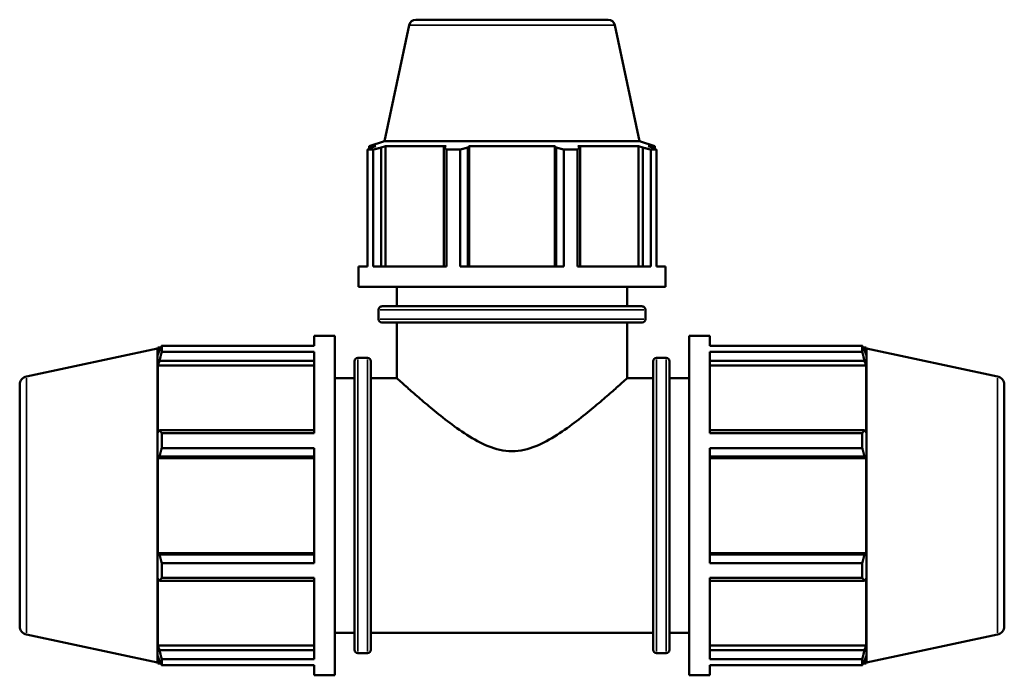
# Model space of a CAD drawing. Header units: inches. Extents: x 0.1 to 43.9, y -10.2 to 30.9.
# Tile 4 of 7: x 15.9 to 22, y 11.8 to 15.9. Entities that reach past the tile are written whole.
import ezdxf

# ---------------------------------------------------------------- set-up
doc = ezdxf.new("R2010")
doc.units = ezdxf.units.IN
doc.header["$MEASUREMENT"] = 0
doc.layers.add('Visible (ANSI)', color=7, linetype='Continuous', lineweight=50)
doc.layers.add('Visible Narrow (ANSI)', color=7, linetype='Continuous', lineweight=35)

msp = doc.modelspace()

# ---------------------------------------------------------------- linework, layer by layer
at = {"layer": 'Visible (ANSI)'}
for p, q in [((18.3138, 15.8229), (18.162, 15.1085)), ((18.3547, 15.856), (19.539, 15.856)), ((19.5799, 15.8229), (19.7317, 15.1085)), ((18.162, 15.1085), (18.068, 15.0779)), ((19.7317, 15.1085), (18.162, 15.1085)), ((19.7317, 15.1085), (19.8257, 15.0779)), ((18.0918, 15.0564), (18.0577, 15.0564)), ((18.0577, 14.3375), (18.0577, 15.0564)), ((18.1087, 15.0779), (18.068, 15.0779)), ((18.068, 15.0618), (18.068, 15.0779)), ((18.1087, 15.0779), (18.0816, 15.0687)), ((18.0918, 15.0564), (18.0918, 14.3375)), ((18.1422, 15.0687), (18.1673, 15.0779)), ((18.1422, 14.3375), (18.1422, 15.0687)), ((18.1673, 14.3375), (18.1673, 15.0779)), ((18.541, 15.0779), (18.1673, 15.0779)), ((18.541, 15.0779), (18.528, 15.0687)), ((18.528, 15.0687), (18.528, 14.3375)), ((18.6269, 15.0564), (18.5444, 15.0564)), ((18.5444, 14.3375), (18.5444, 15.0564)), ((18.6269, 15.0564), (18.6269, 14.3375)), ((18.6741, 15.0687), (18.6826, 15.0779)), ((18.6741, 14.3375), (18.6741, 15.0687)), ((18.6826, 14.3375), (18.6826, 15.0779)), ((19.2111, 15.0779), (18.6826, 15.0779)), ((19.2111, 14.3375), (19.2111, 15.0779)), ((19.2111, 15.0779), (19.2197, 15.0687)), ((19.2197, 15.0687), (19.2197, 14.3375)), ((19.3493, 15.0564), (19.2668, 15.0564)), ((19.2668, 14.3375), (19.2668, 15.0564)), ((19.3493, 15.0564), (19.3493, 14.3375)), ((19.3657, 15.0687), (19.3527, 15.0779)), ((19.7264, 15.0779), (19.3527, 15.0779)), ((19.3657, 14.3375), (19.3657, 15.0687)), ((19.7264, 14.3375), (19.7264, 15.0779)), ((19.7264, 15.0779), (19.7515, 15.0687)), ((19.7515, 15.0687), (19.7515, 14.3375)), ((19.8121, 15.0687), (19.785, 15.0779)), ((19.8257, 15.0779), (19.785, 15.0779)), ((19.836, 15.0564), (19.8019, 15.0564)), ((19.8019, 14.3375), (19.8019, 15.0564)), ((19.8257, 15.0618), (19.8257, 15.0779)), ((19.836, 15.0564), (19.836, 14.3375)), ((18.0019, 14.2115), (18.0019, 14.3375)), ((18.0577, 14.3375), (18.0019, 14.3375)), ((18.5444, 14.3375), (18.0918, 14.3375)), ((19.2668, 14.3375), (18.6269, 14.3375)), ((19.8019, 14.3375), (19.3493, 14.3375)), ((19.8919, 14.3375), (19.836, 14.3375)), ((19.8919, 14.2115), (19.8919, 14.3375)), ((19.8919, 14.2115), (18.0019, 14.2115)), ((18.2381, 14.0919), (18.2381, 14.2115)), ((19.6556, 14.0919), (19.6556, 14.2115)), ((18.1247, 14.0132), (18.1247, 14.0709)), ((18.1456, 14.0919), (19.7481, 14.0919)), ((19.769, 14.0132), (19.769, 14.0709)), ((19.7481, 13.9922), (18.1456, 13.9922)), ((18.2381, 13.6497), (18.2381, 13.9922)), ((19.6556, 13.6497), (19.6556, 13.9922)), ((17.7301, 13.8492), (17.7301, 13.911)), ((17.7301, 13.911), (17.8561, 13.911)), ((17.8561, 11.821), (17.8561, 13.911)), ((20.0377, 11.821), (20.0377, 13.911)), ((20.0377, 13.911), (20.1637, 13.911)), ((20.1637, 13.8492), (20.1637, 13.911)), ((15.9583, 13.6602), (16.7653, 13.8317)), ((16.7653, 13.8317), (16.7672, 13.8378)), ((16.7653, 11.9002), (16.7653, 13.8317)), ((16.7672, 13.8378), (16.7672, 13.7928)), ((16.7672, 13.8378), (16.7851, 13.8378)), ((16.7774, 13.8227), (16.7672, 13.7928)), ((16.791, 13.8492), (17.7301, 13.8492)), ((16.791, 13.8115), (16.791, 13.8492)), ((20.1637, 13.8492), (21.1027, 13.8492)), ((21.1027, 13.8115), (21.1027, 13.8492)), ((21.1086, 13.8378), (21.1265, 13.8378)), ((21.1265, 13.7928), (21.1163, 13.8227)), ((21.1265, 13.7928), (21.1265, 13.8378)), ((21.1285, 13.8317), (21.1265, 13.8378)), ((21.1285, 11.9002), (21.1285, 13.8317)), ((21.9354, 13.6602), (21.1285, 13.8317)), ((17.7301, 13.8115), (16.791, 13.8115)), ((17.7301, 13.311), (17.7301, 13.8115)), ((17.9982, 13.7751), (18.0573, 13.7751)), ((19.8364, 13.7751), (19.8955, 13.7751)), ((20.1637, 13.311), (20.1637, 13.8115)), ((21.1027, 13.8115), (20.1637, 13.8115)), ((16.7672, 13.728), (16.7774, 13.7558)), ((16.7672, 13.728), (16.7672, 13.3147)), ((17.7301, 13.728), (16.7672, 13.728)), ((16.7774, 13.7558), (17.7301, 13.7558)), ((17.9773, 11.9778), (17.9773, 13.7542)), ((18.0783, 13.7542), (18.0783, 11.9778)), ((19.8155, 11.9778), (19.8155, 13.7542)), ((19.9165, 13.7542), (19.9165, 11.9778)), ((20.1637, 13.7558), (21.1163, 13.7558)), ((20.1637, 13.728), (21.1265, 13.728)), ((21.1163, 13.7558), (21.1265, 13.728)), ((21.1265, 13.3147), (21.1265, 13.728)), ((17.8561, 13.6497), (17.9773, 13.6497)), ((18.0783, 13.6497), (18.2381, 13.6497)), ((19.6556, 13.6497), (19.8155, 13.6497)), ((19.9165, 13.6497), (20.0377, 13.6497)), ((15.9169, 13.609), (15.9169, 12.1229)), ((21.9769, 13.609), (21.9769, 12.1229)), ((16.7774, 13.3292), (16.7672, 13.3147)), ((17.7301, 13.3292), (16.7774, 13.3292)), ((16.791, 13.311), (17.7301, 13.311)), ((16.791, 13.2198), (16.791, 13.311)), ((21.1163, 13.3292), (20.1637, 13.3292)), ((20.1637, 13.311), (21.1027, 13.311)), ((21.1027, 13.2198), (21.1027, 13.311)), ((21.1265, 13.3147), (21.1163, 13.3292)), ((17.7301, 13.2198), (16.791, 13.2198)), ((17.7301, 12.5121), (17.7301, 13.2198)), ((20.1637, 12.5121), (20.1637, 13.2198)), ((21.1027, 13.2198), (20.1637, 13.2198)), ((16.7672, 13.1582), (16.7774, 13.1676)), ((17.7301, 13.1582), (16.7672, 13.1582)), ((16.7672, 13.1582), (16.7672, 12.5737)), ((16.7774, 13.1676), (17.7301, 13.1676)), ((20.1637, 13.1676), (21.1163, 13.1676)), ((20.1637, 13.1582), (21.1265, 13.1582)), ((21.1163, 13.1676), (21.1265, 13.1582)), ((21.1265, 12.5737), (21.1265, 13.1582)), ((17.7301, 12.5737), (16.7672, 12.5737)), ((16.7774, 12.5643), (16.7672, 12.5737)), ((17.7301, 12.5643), (16.7774, 12.5643)), ((20.1637, 12.5737), (21.1265, 12.5737)), ((21.1163, 12.5643), (20.1637, 12.5643)), ((21.1265, 12.5737), (21.1163, 12.5643)), ((16.791, 12.5121), (17.7301, 12.5121)), ((16.791, 12.4209), (16.791, 12.5121)), ((20.1637, 12.5121), (21.1027, 12.5121)), ((21.1027, 12.4209), (21.1027, 12.5121)), ((16.7672, 12.4172), (16.7672, 12.0039)), ((16.7672, 12.4172), (16.7774, 12.4027)), ((16.7774, 12.4027), (17.7301, 12.4027)), ((17.7301, 12.4209), (16.791, 12.4209)), ((17.7301, 11.9205), (17.7301, 12.4209)), ((20.1637, 11.9205), (20.1637, 12.4209)), ((21.1027, 12.4209), (20.1637, 12.4209)), ((20.1637, 12.4027), (21.1163, 12.4027)), ((21.1163, 12.4027), (21.1265, 12.4172)), ((21.1265, 12.0039), (21.1265, 12.4172)), ((15.9583, 12.0717), (16.7653, 11.9002)), ((17.8561, 12.0822), (17.9773, 12.0822)), ((18.0783, 12.0822), (19.8155, 12.0822)), ((19.9165, 12.0822), (20.0377, 12.0822)), ((21.9354, 12.0717), (21.1285, 11.9002)), ((17.7301, 12.0039), (16.7672, 12.0039)), ((16.7774, 11.9761), (16.7672, 12.0039)), ((20.1637, 12.0039), (21.1265, 12.0039)), ((21.1265, 12.0039), (21.1163, 11.9761)), ((16.7672, 11.9391), (16.7672, 11.8941)), ((16.7672, 11.9391), (16.7774, 11.9092)), ((17.7301, 11.9761), (16.7774, 11.9761)), ((17.9982, 11.9568), (18.0573, 11.9568)), ((19.8364, 11.9568), (19.8955, 11.9568)), ((21.1163, 11.9761), (20.1637, 11.9761)), ((21.1163, 11.9092), (21.1265, 11.9391)), ((21.1265, 11.8941), (21.1265, 11.9391)), ((16.7653, 11.9002), (16.7672, 11.8941)), ((16.7672, 11.8941), (16.7851, 11.8941)), ((16.791, 11.9205), (17.7301, 11.9205)), ((16.791, 11.8827), (16.791, 11.9205)), ((17.7301, 11.8827), (16.791, 11.8827)), ((17.7301, 11.821), (17.7301, 11.8827)), ((20.1637, 11.9205), (21.1027, 11.9205)), ((20.1637, 11.821), (20.1637, 11.8827)), ((21.1027, 11.8827), (20.1637, 11.8827)), ((21.1027, 11.8827), (21.1027, 11.9205)), ((21.1086, 11.8941), (21.1265, 11.8941)), ((21.1285, 11.9002), (21.1265, 11.8941)), ((17.7301, 11.821), (17.8561, 11.821)), ((20.0377, 11.821), (20.1637, 11.821))]:
    msp.add_line(p, q, dxfattribs=at)
for centre, radius, start, end in [((18.3547, 15.8142), 0.0417, 90, 168), ((19.539, 15.8142), 0.0417, 12, 90), ((18.1456, 14.0709), 0.0209, 90, 180), ((19.7481, 14.0709), 0.0209, 0, 90), ((18.1456, 14.0132), 0.0209, 180, 270), ((19.7481, 14.0132), 0.0209, 270, 0), ((17.9982, 13.7542), 0.0209, 90, 180), ((18.0573, 13.7542), 0.0209, 0, 90), ((19.8364, 13.7542), 0.0209, 90, 180), ((19.8955, 13.7542), 0.0209, 0, 90), ((15.9692, 13.609), 0.0524, 102, 180), ((21.9245, 13.609), 0.0524, 0, 78), ((15.9692, 12.1229), 0.0524, 180, 258), ((21.9245, 12.1229), 0.0524, 282, 0), ((17.9982, 11.9778), 0.0209, 180, 270), ((18.0573, 11.9778), 0.0209, 270, 0), ((19.8364, 11.9778), 0.0209, 180, 270), ((19.8955, 11.9778), 0.0209, 270, 0)]:
    msp.add_arc(centre, radius, start, end, dxfattribs=at)
for points, weights in [([(18.0577, 15.0564), (18.0699, 15.0628), (18.0816, 15.0687)], [1, 1.00203698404, 1.00325846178]), ([(18.1422, 15.0687), (18.1175, 15.0628), (18.0918, 15.0564)], [1.00325846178, 1.00203698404, 1]), ([(18.5444, 15.0564), (18.536, 15.0628), (18.528, 15.0687)], [1, 1.00203698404, 1.00325846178]), ([(18.6741, 15.0687), (18.6509, 15.0628), (18.6269, 15.0564)], [1.00325846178, 1.00203698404, 1]), ([(19.2668, 15.0564), (19.2428, 15.0628), (19.2197, 15.0687)], [1, 1.00203698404, 1.00325846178]), ([(19.3657, 15.0687), (19.3577, 15.0628), (19.3493, 15.0564)], [1.00325846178, 1.00203698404, 1]), ([(19.8019, 15.0564), (19.7762, 15.0628), (19.7515, 15.0687)], [1, 1.00203698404, 1.00325846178]), ([(19.8121, 15.0687), (19.8238, 15.0628), (19.836, 15.0564)], [1.00325846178, 1.00203698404, 1]), ([(16.7774, 13.8227), (16.7839, 13.8357), (16.791, 13.8492)], [1.00079295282, 1.00080497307, 1]), ([(21.1027, 13.8492), (21.1098, 13.8357), (21.1163, 13.8227)], [1, 1.00080497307, 1.00079295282]), ([(16.791, 13.8115), (16.7839, 13.7831), (16.7774, 13.7558)], [1, 1.00080497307, 1.00079295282]), ([(21.1163, 13.7558), (21.1098, 13.7831), (21.1027, 13.8115)], [1.00079295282, 1.00080497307, 1]), ([(16.7774, 13.3292), (16.7839, 13.3203), (16.791, 13.311)], [1.00079295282, 1.00080497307, 1]), ([(21.1027, 13.311), (21.1098, 13.3203), (21.1163, 13.3292)], [1, 1.00080497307, 1.00079295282]), ([(16.791, 13.2198), (16.7839, 13.1932), (16.7774, 13.1676)], [1, 1.00080497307, 1.00079295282]), ([(21.1163, 13.1676), (21.1098, 13.1932), (21.1027, 13.2198)], [1.00079295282, 1.00080497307, 1]), ([(16.7774, 12.5643), (16.7839, 12.5388), (16.791, 12.5121)], [1.00079295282, 1.00080497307, 1]), ([(21.1027, 12.5121), (21.1098, 12.5388), (21.1163, 12.5643)], [1, 1.00080497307, 1.00079295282]), ([(16.791, 12.4209), (16.7839, 12.4116), (16.7774, 12.4027)], [1, 1.00080497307, 1.00079295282]), ([(21.1163, 12.4027), (21.1098, 12.4116), (21.1027, 12.4209)], [1.00079295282, 1.00080497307, 1]), ([(16.7774, 11.9761), (16.7839, 11.9489), (16.791, 11.9205)], [1.00079295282, 1.00080497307, 1]), ([(21.1027, 11.9205), (21.1098, 11.9489), (21.1163, 11.9761)], [1, 1.00080497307, 1.00079295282]), ([(16.791, 11.8827), (16.7839, 11.8962), (16.7774, 11.9092)], [1, 1.00080497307, 1.00079295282]), ([(21.1163, 11.9092), (21.1098, 11.8962), (21.1027, 11.8827)], [1.00079295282, 1.00080497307, 1])]:
    msp.add_rational_spline(points, weights, degree=2, dxfattribs=at)
for points, knots in [([(18.2381, 13.6497), (18.2381, 13.6497), (18.243, 13.6453), (18.2626, 13.6276), (18.2773, 13.6145), (18.3146, 13.5812), (18.3374, 13.5611), (18.3883, 13.5169), (18.4165, 13.4928), (18.4772, 13.4423), (18.5122, 13.4139), (18.5873, 13.3565), (18.6275, 13.3274), (18.7115, 13.2738), (18.7552, 13.2492), (18.847, 13.2126), (18.8951, 13.2005), (18.9469, 13.2005)], [9.101237, 9.101237, 9.101237, 9.101237, 9.465691, 9.465691, 9.830145, 9.830145, 10.194599, 10.194599, 10.559053, 10.559053, 10.953036, 10.953036, 11.347018, 11.347018, 11.741, 11.741, 12.134983, 12.134983, 12.134983, 12.134983]), ([(18.9469, 13.2005), (18.9986, 13.2005), (19.0467, 13.2126), (19.1385, 13.2492), (19.1822, 13.2738), (19.2662, 13.3274), (19.3064, 13.3565), (19.3815, 13.4139), (19.4165, 13.4423), (19.4772, 13.4928), (19.5054, 13.5169), (19.5563, 13.5611), (19.5791, 13.5812), (19.6164, 13.6145), (19.6311, 13.6276), (19.6507, 13.6453), (19.6556, 13.6497), (19.6556, 13.6497)], [0, 0, 0, 0, 0.393982, 0.393982, 0.787965, 0.787965, 1.181947, 1.181947, 1.575929, 1.575929, 1.940383, 1.940383, 2.304837, 2.304837, 2.669292, 2.669292, 3.033746, 3.033746, 3.033746, 3.033746])]:
    msp.add_open_spline(points, degree=3, knots=knots, dxfattribs=at)
at = {"layer": 'Visible Narrow (ANSI)'}
for p, q in [((19.5721, 15.8229), (18.3216, 15.8229)), ((19.7589, 14.0709), (18.1348, 14.0709)), ((18.1348, 14.0132), (19.7589, 14.0132)), ((17.9982, 13.7639), (17.9982, 11.968)), ((18.0573, 11.968), (18.0573, 13.7639)), ((19.8364, 13.7639), (19.8364, 11.968)), ((19.8955, 11.968), (19.8955, 13.7639)), ((15.9583, 12.0815), (15.9583, 13.6504)), ((21.9354, 12.0815), (21.9354, 13.6504))]:
    msp.add_line(p, q, dxfattribs=at)

doc.saveas('drawing.dxf')
